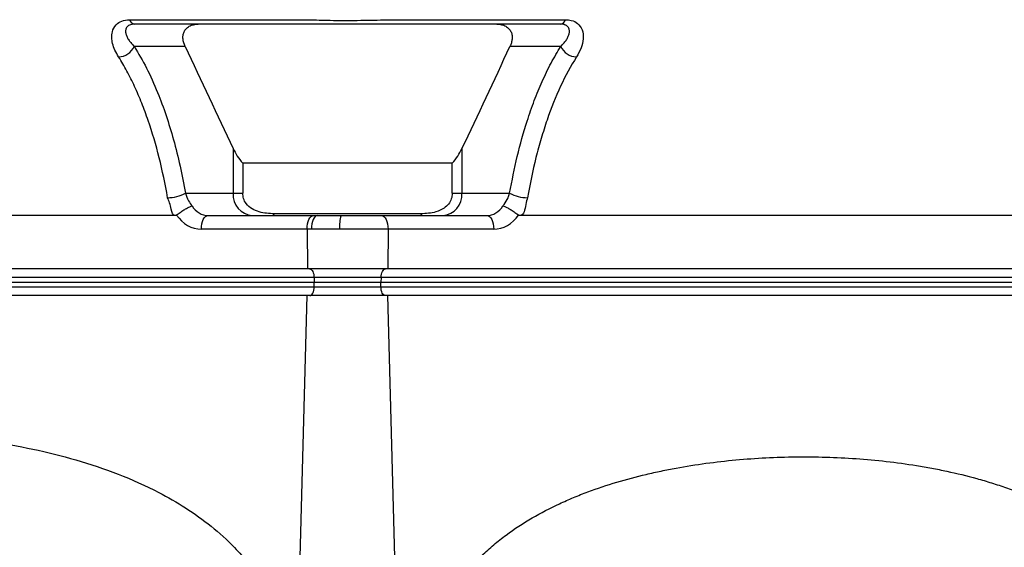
# Model space of a CAD drawing. Extents: x 117 to 1344, y 7 to 1887.
# Tile 3 of 15: x 313 to 535, y 302 to 420. Entities that reach past the tile are written whole.
import ezdxf

# ---------------------------------------------------------------- set-up
doc = ezdxf.new("R2010")
doc.units = 0
doc.layers.get('0').update_dxf_attribs({"linetype": 'CONTINUOUS'})

msp = doc.modelspace()

# ---------------------------------------------------------------- linework, layer by layer
at = {"color": 7, "linetype": 'CONTINUOUS'}
for p, q in [((350.51, 414.49), (339.09, 414.49)), ((434.93, 414.49), (423.51, 414.49)), ((361.29, 391.53), (361.29, 381.49)), ((412.73, 391.53), (412.73, 381.49)), ((410.55, 388.26), (363.46, 388.26)), ((363.46, 388.26), (363.46, 381.49)), ((410.55, 381.49), (410.55, 388.26)), ((350.58, 381.49), (361.29, 381.49)), ((361.29, 381.49), (363.46, 381.49)), ((410.55, 381.49), (412.73, 381.49)), ((412.73, 381.49), (423.43, 381.49)), ((348.22, 376.49), (213.03, 376.49)), ((355.66, 376.49), (379.4, 376.49)), ((403.5, 376.88), (370.51, 376.88)), ((379.4, 376.49), (380.22, 376.49)), ((380.22, 376.49), (385.54, 376.49)), ((385.54, 376.49), (394.61, 376.49)), ((394.61, 376.49), (418.35, 376.49)), ((560.98, 376.49), (425.79, 376.49)), ((377.9, 373.43), (354.16, 373.43)), ((377.9, 373.43), (377.98, 364.49)), ((378.88, 373.43), (377.9, 373.43)), ((385.26, 373.43), (378.88, 373.43)), ((396.11, 373.43), (385.26, 373.43)), ((396.11, 373.43), (396.03, 364.49)), ((419.85, 373.43), (396.11, 373.43)), ((377.98, 364.49), (183.48, 364.49)), ((396.03, 364.49), (377.98, 364.49)), ((590.53, 364.49), (396.03, 364.49)), ((379.49, 362.56), (184.99, 362.56)), ((185.01, 361.49), (379.51, 361.49)), ((394.53, 362.56), (379.49, 362.56)), ((379.49, 362.56), (379.51, 361.49)), ((379.5, 360.45), (379.51, 361.49)), ((379.51, 361.49), (394.51, 361.49)), ((394.53, 362.56), (394.51, 361.49)), ((394.51, 361.49), (589.01, 361.49)), ((394.52, 360.45), (394.51, 361.49)), ((589.03, 362.56), (394.53, 362.56)), ((377.93, 358.49), (183.43, 358.49)), ((185, 360.45), (379.5, 360.45)), ((375.22, 254.99), (377.93, 358.49)), ((396.09, 358.49), (377.93, 358.49)), ((379.5, 360.45), (394.52, 360.45)), ((394.52, 360.45), (589.02, 360.45)), ((590.59, 358.49), (396.09, 358.49)), ((398.8, 254.99), (396.09, 358.49))]:
    msp.add_line(p, q, dxfattribs=at)
at = {"color": 7, "linetype": 'CONTINUOUS', "flags": 128}
for points in [[(354.16, 373.43), (354.18, 374.03), (354.27, 374.6), (354.4, 375.13), (354.59, 375.59), (354.82, 375.97), (355.08, 376.25), (355.36, 376.43), (355.66, 376.49)], [(377.9, 373.43), (377.93, 374.03), (378.01, 374.6), (378.15, 375.13), (378.33, 375.59), (378.56, 375.97), (378.82, 376.25), (379.11, 376.43), (379.4, 376.49)], [(380.22, 376.49), (379.96, 376.43), (379.7, 376.25), (379.47, 375.97), (379.27, 375.59), (379.1, 375.13), (378.98, 374.6), (378.9, 374.03), (378.88, 373.43)], [(394.61, 376.49), (394.91, 376.43), (395.19, 376.25), (395.45, 375.97), (395.68, 375.59), (395.87, 375.13), (396, 374.6), (396.09, 374.03), (396.11, 373.43)], [(418.35, 376.49), (418.65, 376.43), (418.93, 376.25), (419.2, 375.97), (419.42, 375.59), (419.61, 375.13), (419.75, 374.6), (419.83, 374.03), (419.85, 373.43)], [(378.49, 364.49), (378.68, 364.45), (378.86, 364.34), (379.03, 364.16), (379.18, 363.93), (379.31, 363.63), (379.4, 363.3), (379.46, 362.94), (379.49, 362.56)], [(394.53, 362.56), (394.55, 362.94), (394.61, 363.3), (394.71, 363.63), (394.83, 363.93), (394.98, 364.16), (395.15, 364.34), (395.33, 364.45), (395.52, 364.49)], [(378.5, 358.49), (378.69, 358.52), (378.88, 358.64), (379.05, 358.82), (379.2, 359.06), (379.32, 359.36), (379.42, 359.7), (379.48, 360.07), (379.5, 360.45)], [(395.52, 358.49), (395.32, 358.52), (395.14, 358.64), (394.97, 358.82), (394.81, 359.06), (394.69, 359.36), (394.6, 359.7), (394.54, 360.07), (394.52, 360.45)]]:
    msp.add_lwpolyline(points, dxfattribs=at)
at = {"color": 7, "linetype": 'CONTINUOUS'}
for centre, radius, start, end in [((339.34, 420.88), 1.41, 195.8203, 260.3153), ((434.67, 420.88), 1.41, 279.685, 344.1791), ((335.43, 416.14), 4.01, 271.8043, 335.6451), ((438.58, 416.14), 4.01, 204.355, 268.1957), ((346.69, 388.66), 8.16, 269.1569, 298.498), ((365.98, 381.17), 4.7, 176.188, 265.5988), ((408.04, 381.17), 4.7, 274.4012, 3.8119), ((427.33, 388.66), 8.16, 241.502, 270.8432), ((369.99, 376.86), 0.525, 314.4966, 1.5114), ((393.45, 374.2), 8.23, 163.8692, 185.3333), ((404.03, 376.86), 0.525, 178.4878, 225.5051)]:
    msp.add_arc(centre, radius, start, end, dxfattribs=at)
for centre, major_axis, ratio, start_param, end_param in [((355.59, 381.49), (-0.28, 4.99), 0.865352, 2.127583, 3.093407), ((418.42, 381.49), (0.28, 4.99), 0.865352, 3.189778, 4.155602), ((354.09, 381.43), (-0.28, 8), 0.865762, 2.187353, 3.111406), ((419.92, 381.43), (0.28, 8), 0.865762, 3.17178, 4.095833)]:
    msp.add_ellipse(centre, major_axis=major_axis, ratio=ratio, start_param=start_param, end_param=end_param, dxfattribs=at)
for points, knots in [([(335.56, 412.13), (335.26, 412.63), (334.68, 413.63), (334.17, 415.08), (333.97, 416.48), (334.11, 417.96), (334.8, 419.31), (336.17, 420.31), (337.38, 420.43), (337.98, 420.49)], [0, 0, 0, 0, 0.148516, 0.296889, 0.423136, 0.549174, 0.730158, 0.865558, 1, 1, 1, 1]), ([(337.98, 420.49), (339.72, 420.49), (348.38, 420.49), (357.45, 420.49), (368.25, 420.49), (372.89, 420.49), (377.11, 420.49), (377.87, 420.49), (377.87, 420.49)], [0, 0, 0, 0, 0.130282, 0.651413, 0.682134, 0.942854, 0.999999, 1, 1, 1, 1]), ([(377.87, 420.49), (377.87, 420.49), (379.25, 420.49), (381.76, 420.35), (385.35, 420.33), (388.44, 420.33), (391.49, 420.37), (394.06, 420.4), (395.59, 420.49), (396.15, 420.49), (396.15, 420.49)], [0, 0, 0, 0, 0.000003, 0.251727, 0.413267, 0.574807, 0.736681, 0.898559, 0.999997, 1, 1, 1, 1]), ([(396.15, 420.49), (396.15, 420.49), (397.88, 420.49), (406.53, 420.49), (419.83, 420.49), (431.4, 420.49), (436.03, 420.49)], [0, 0, 0, 0, 0.000001, 0.130284, 0.651414, 1, 1, 1, 1]), ([(436.03, 420.49), (436.46, 420.46), (437.51, 420.39), (438.89, 419.64), (439.9, 418.19), (440.1, 416.22), (439.6, 414.13), (438.84, 412.8), (438.46, 412.13)], [0, 0, 0, 0, 0.095371, 0.231789, 0.399678, 0.604995, 0.802228, 1, 1, 1, 1]), ([(339.11, 419.49), (338.88, 419.49), (338.68, 419.47), (338.31, 419.39), (338.14, 419.34), (337.85, 419.2), (337.73, 419.12), (337.52, 418.94), (337.43, 418.83), (337.23, 418.52), (337.16, 418.29), (337.13, 417.93), (337.13, 417.81), (337.15, 417.56), (337.18, 417.44), (337.26, 417.07), (337.35, 416.82), (337.59, 416.34), (337.73, 416.09), (338.06, 415.62), (338.24, 415.39), (338.64, 414.93), (338.86, 414.71), (339.09, 414.49)], [0, 0, 0, 0, 0.0625, 0.0625, 0.125, 0.125, 0.1875, 0.1875, 0.25, 0.25, 0.375, 0.375, 0.4375, 0.4375, 0.5, 0.5, 0.625, 0.625, 0.75, 0.75, 0.875, 0.875, 1, 1, 1, 1]), ([(434.91, 419.49), (427.02, 419.49), (415.2, 419.49), (402.39, 419.49), (397.46, 419.49), (395.98, 419.49), (395.49, 419.49), (394.51, 419.49), (394, 419.49), (392.95, 419.49), (392.42, 419.49), (391.33, 419.49), (390.79, 419.49), (389.68, 419.49), (389.12, 419.49), (387.98, 419.49), (387.41, 419.49), (385.71, 419.49), (384.59, 419.49), (382.92, 419.49), (382.36, 419.49), (381.29, 419.49), (380.77, 419.49), (380, 419.49), (379.75, 419.49), (379.25, 419.49), (379, 419.49), (378.27, 419.49), (376.8, 419.49), (371.42, 419.49), (358.69, 419.49), (346.94, 419.49), (339.11, 419.49)], [0, 0, 0, 0, 0.25, 0.375, 0.40625, 0.40625, 0.421875, 0.421875, 0.4375, 0.4375, 0.453125, 0.453125, 0.46875, 0.46875, 0.484375, 0.484375, 0.5, 0.5, 0.53125, 0.53125, 0.546875, 0.546875, 0.5625, 0.5625, 0.570312, 0.570312, 0.578125, 0.578125, 0.59375, 0.625, 0.75, 1, 1, 1, 1]), ([(350.51, 414.49), (350.25, 415.02), (350.09, 415.58), (350, 416.41), (350.01, 416.69), (350.08, 417.23), (350.15, 417.5), (350.32, 417.88), (350.38, 418), (350.54, 418.24), (350.63, 418.35), (350.93, 418.68), (351.17, 418.87), (351.59, 419.1), (351.74, 419.17), (352.06, 419.29), (352.23, 419.34), (352.57, 419.41), (352.74, 419.44), (353.1, 419.48), (353.28, 419.49), (353.46, 419.49)], [0, 0, 0, 0, 0.25, 0.25, 0.375, 0.375, 0.5, 0.5, 0.5625, 0.5625, 0.625, 0.625, 0.75, 0.75, 0.8125, 0.8125, 0.875, 0.875, 0.9375, 0.9375, 1, 1, 1, 1]), ([(420.55, 419.49), (420.73, 419.49), (420.92, 419.48), (421.27, 419.44), (421.45, 419.41), (421.96, 419.3), (422.28, 419.18), (422.84, 418.87), (423.09, 418.68), (423.39, 418.35), (423.47, 418.24), (423.63, 418), (423.7, 417.88), (423.87, 417.5), (423.94, 417.23), (424.01, 416.69), (424.01, 416.41), (423.96, 415.86), (423.9, 415.58), (423.74, 415.03), (423.63, 414.75), (423.51, 414.49)], [0, 0, 0, 0, 0.0625, 0.0625, 0.125, 0.125, 0.25, 0.25, 0.375, 0.375, 0.4375, 0.4375, 0.5, 0.5, 0.625, 0.625, 0.75, 0.75, 0.875, 0.875, 1, 1, 1, 1]), ([(434.93, 414.49), (435.16, 414.71), (435.37, 414.93), (435.77, 415.38), (435.95, 415.62), (436.28, 416.09), (436.42, 416.33), (436.66, 416.82), (436.75, 417.06), (436.87, 417.56), (436.89, 417.8), (436.86, 418.16), (436.84, 418.28), (436.76, 418.51), (436.71, 418.62), (436.58, 418.83), (436.5, 418.93), (436.29, 419.12), (436.17, 419.2), (435.95, 419.3), (435.87, 419.33), (435.71, 419.39), (435.62, 419.41), (435.34, 419.47), (435.13, 419.49), (434.91, 419.49)], [0, 0, 0, 0, 0.125, 0.125, 0.25, 0.25, 0.375, 0.375, 0.5, 0.5, 0.625, 0.625, 0.6875, 0.6875, 0.75, 0.75, 0.8125, 0.8125, 0.875, 0.875, 0.90625, 0.90625, 0.9375, 0.9375, 1, 1, 1, 1]), ([(339.09, 414.49), (340.02, 412.91), (341.9, 409.73), (344.26, 404.45), (346.27, 399.03), (347.95, 393.51), (349.42, 387.66), (350.19, 383.55), (350.58, 381.49)], [0, 0, 0, 0, 0.180032, 0.362301, 0.519271, 0.676256, 0.838123, 1, 1, 1, 1]), ([(423.43, 381.49), (423.97, 384.28), (425.06, 389.91), (427.01, 396.8), (428.95, 402.35), (430.74, 406.7), (432.72, 410.81), (434.19, 413.26), (434.93, 414.49)], [0, 0, 0, 0, 0.220419, 0.443897, 0.581053, 0.718202, 0.859107, 1, 1, 1, 1]), ([(346.57, 380.5), (346.03, 383.59), (345.4, 386.58), (343.95, 392.35), (343.13, 395.14), (341.75, 399.15), (341.27, 400.46), (340.5, 402.38), (340.24, 403.01), (339.71, 404.25), (339.44, 404.86), (338.6, 406.67), (338.02, 407.83), (336.82, 410.05), (336.2, 411.12), (335.56, 412.13)], [0, 0, 0, 0, 0.25, 0.25, 0.5, 0.5, 0.625, 0.625, 0.6875, 0.6875, 0.75, 0.75, 0.875, 0.875, 1, 1, 1, 1]), ([(438.46, 412.13), (437.17, 410.1), (435.98, 407.89), (433.79, 403.16), (432.78, 400.63), (431.39, 396.61), (430.95, 395.23), (430.11, 392.41), (429.72, 390.97), (428.62, 386.59), (427.99, 383.59), (427.45, 380.5)], [0, 0, 0, 0, 0.25, 0.25, 0.5, 0.5, 0.625, 0.625, 0.75, 0.75, 1, 1, 1, 1]), ([(361.29, 391.53), (361.58, 390.97), (362.16, 389.83), (363.02, 388.79), (363.46, 388.26)], [0, 0, 0, 0, 0.495641, 1, 1, 1, 1]), ([(410.55, 388.26), (410.98, 388.78), (411.85, 389.82), (412.43, 390.96), (412.73, 391.53)], [0, 0, 0, 0, 0.495121, 1, 1, 1, 1]), ([(350.58, 381.49), (350.78, 380.91), (351.12, 379.92), (351.79, 379.02), (352.07, 378.64)], [0, 0, 0, 0, 0.580969, 1, 1, 1, 1]), ([(370.51, 376.88), (369.38, 376.93), (367.65, 377.02), (365.51, 377.92), (364.27, 379), (363.57, 380.27), (363.5, 381.1), (363.46, 381.49)], [0, 0, 0, 0, 0.36139, 0.54816, 0.736449, 0.877054, 1, 1, 1, 1]), ([(410.55, 381.49), (410.51, 381.05), (410.42, 380.18), (409.73, 379.02), (408.57, 377.96), (406.46, 377.02), (404.64, 376.93), (403.5, 376.88)], [0, 0, 0, 0, 0.138356, 0.276447, 0.419697, 0.637085, 1, 1, 1, 1]), ([(421.95, 378.64), (422.02, 378.74), (422.48, 379.31), (423.04, 380.28), (423.32, 381.15), (423.43, 381.49)], [0, 0, 0, 0, 0.1113435, 0.6587174, 1, 1, 1, 1]), ([(348.22, 376.49), (348.22, 376.49), (347.68, 376.49), (347.33, 378.55), (346.86, 379.74), (346.57, 380.5)], [0, 0, 0, 0, 0.000007, 0.366697, 1, 1, 1, 1]), ([(348.6, 376.61), (348.86, 376.81), (349.36, 377.2), (350.22, 377.76), (351.03, 378.23), (351.66, 378.52), (351.96, 378.62), (352.07, 378.64), (352.07, 378.64)], [0, 0, 0, 0, 0.211463, 0.422938, 0.634347, 0.847024, 0.995896, 1, 1, 1, 1]), ([(421.95, 378.64), (421.95, 378.64), (422.05, 378.62), (422.36, 378.52), (422.98, 378.23), (423.8, 377.76), (424.65, 377.2), (425.16, 376.81), (425.41, 376.61)], [0, 0, 0, 0, 0.004104, 0.152976, 0.365654, 0.577061, 0.788537, 1, 1, 1, 1]), ([(427.45, 380.5), (427.31, 380.03), (426.92, 378.77), (426.72, 376.49), (425.79, 376.49), (425.79, 376.49)], [0, 0, 0, 0, 0.37049, 0.999992, 1, 1, 1, 1]), ([(348.6, 376.61), (348.54, 376.57), (348.42, 376.5), (348.28, 376.49), (348.22, 376.49)], [0, 0, 0, 0, 0.55629, 1, 1, 1, 1]), ([(425.79, 376.49), (425.72, 376.49), (425.58, 376.5), (425.46, 376.58), (425.41, 376.61)], [0, 0, 0, 0, 0.559649, 1, 1, 1, 1]), ([(181.91, 300.37), (183.62, 301.93), (187.06, 305.04), (193.08, 309.23), (199.78, 313.1), (207.19, 316.52), (214.76, 319.36), (224.45, 322.29), (236.28, 325.03), (250.29, 327.17), (264.4, 328.27), (278.52, 328.41), (292.57, 327.6), (305.17, 326.08), (316.31, 324.1), (325.99, 321.71), (335.47, 318.54), (343.7, 314.86), (350.67, 310.88), (356.42, 306.8), (361.08, 302.57), (364.7, 298.42), (367.41, 294.59), (369.89, 290.11), (371.91, 284.89), (373.24, 278.02), (373.68, 270.04), (373.66, 262.03), (373.22, 257.02), (373.04, 254.99)], [0, 0, 0, 0, 0.02761, 0.055236, 0.088897, 0.122655, 0.156466, 0.1902, 0.250227, 0.31046, 0.370842, 0.431273, 0.491621, 0.551726, 0.594298, 0.63697, 0.679561, 0.722021, 0.75126, 0.780543, 0.809711, 0.828319, 0.846966, 0.865541, 0.88823, 0.910895, 0.944101, 0.977312, 1, 1, 1, 1]), ([(405.35, 265.05), (405.33, 266.37), (405.34, 267.69), (405.41, 270.32), (405.55, 272.94), (405.79, 275.54), (406.02, 277.48), (406.1, 278.13), (406.28, 279.42), (406.37, 280.06), (406.58, 281.35), (406.71, 281.99), (407, 283.26), (407.17, 283.89), (407.73, 285.75), (408.18, 286.94), (409.19, 289.26), (409.76, 290.38), (410.71, 292), (411.04, 292.54), (411.72, 293.58), (412.07, 294.09), (413.87, 296.58), (415.47, 298.4), (417.62, 300.5), (418.06, 300.91), (418.95, 301.72), (419.4, 302.11), (420.76, 303.27), (421.69, 304), (424.53, 306.1), (426.48, 307.36), (430.48, 309.69), (432.54, 310.75), (435.68, 312.21), (436.73, 312.67), (438.86, 313.56), (439.93, 313.98), (443.16, 315.18), (445.33, 315.91), (449.71, 317.22), (451.92, 317.8), (455.25, 318.59), (456.37, 318.84), (458.6, 319.31), (459.72, 319.53), (465.31, 320.56), (469.79, 321.16), (478.77, 321.98), (483.27, 322.21), (490.02, 322.29), (492.28, 322.27), (496.79, 322.14), (499.04, 322.03), (505.82, 321.55), (510.35, 321.04), (516.02, 320.13), (517.15, 319.93), (519.42, 319.51), (520.55, 319.28), (523.93, 318.55), (526.18, 318.01), (529.53, 317.08), (530.64, 316.75), (532.86, 316.06), (533.97, 315.69), (537.27, 314.53), (539.44, 313.68), (543.72, 311.78), (545.83, 310.74), (549.95, 308.41), (551.98, 307.13), (555.91, 304.24), (557.78, 302.67), (560.4, 300.06), (561.24, 299.15), (562.45, 297.7), (562.84, 297.21), (563.61, 296.19), (563.98, 295.67), (565.06, 294.08), (565.72, 292.98), (566.9, 290.7), (567.43, 289.52), (568.11, 287.66), (568.31, 287.03), (568.59, 286.08), (568.68, 285.76), (568.85, 285.12), (568.93, 284.81), (569.34, 283.21), (569.64, 281.93), (571, 275.51), (571.65, 270.31), (571.84, 265.05)], [0, 0, 0, 0, 0.015625, 0.015625, 0.03125, 0.046875, 0.046875, 0.054688, 0.054688, 0.0625, 0.0625, 0.070313, 0.070313, 0.078125, 0.078125, 0.09375, 0.09375, 0.109375, 0.109375, 0.117188, 0.117188, 0.125, 0.125, 0.15625, 0.15625, 0.164063, 0.164063, 0.171875, 0.171875, 0.1875, 0.1875, 0.21875, 0.21875, 0.25, 0.25, 0.265625, 0.265625, 0.28125, 0.28125, 0.3125, 0.3125, 0.34375, 0.34375, 0.359375, 0.359375, 0.375, 0.375, 0.4375, 0.4375, 0.5, 0.5, 0.53125, 0.53125, 0.5625, 0.5625, 0.625, 0.625, 0.640625, 0.640625, 0.65625, 0.65625, 0.6875, 0.6875, 0.703125, 0.703125, 0.71875, 0.71875, 0.75, 0.75, 0.78125, 0.78125, 0.8125, 0.8125, 0.84375, 0.84375, 0.859375, 0.859375, 0.867188, 0.867188, 0.875, 0.875, 0.890625, 0.890625, 0.90625, 0.90625, 0.914063, 0.914063, 0.917969, 0.917969, 0.921875, 0.921875, 0.9375, 0.9375, 1, 1, 1, 1])]:
    msp.add_open_spline(points, degree=3, knots=knots, dxfattribs=at)
for points in [[(350.51, 414.49), (354.09, 406.81), (357.68, 399.15), (361.29, 391.53)], [(412.73, 391.53), (416.34, 399.15), (419.93, 406.81), (423.51, 414.49)]]:
    msp.add_open_spline(points, degree=3, dxfattribs=at)

doc.saveas('drawing.dxf')
